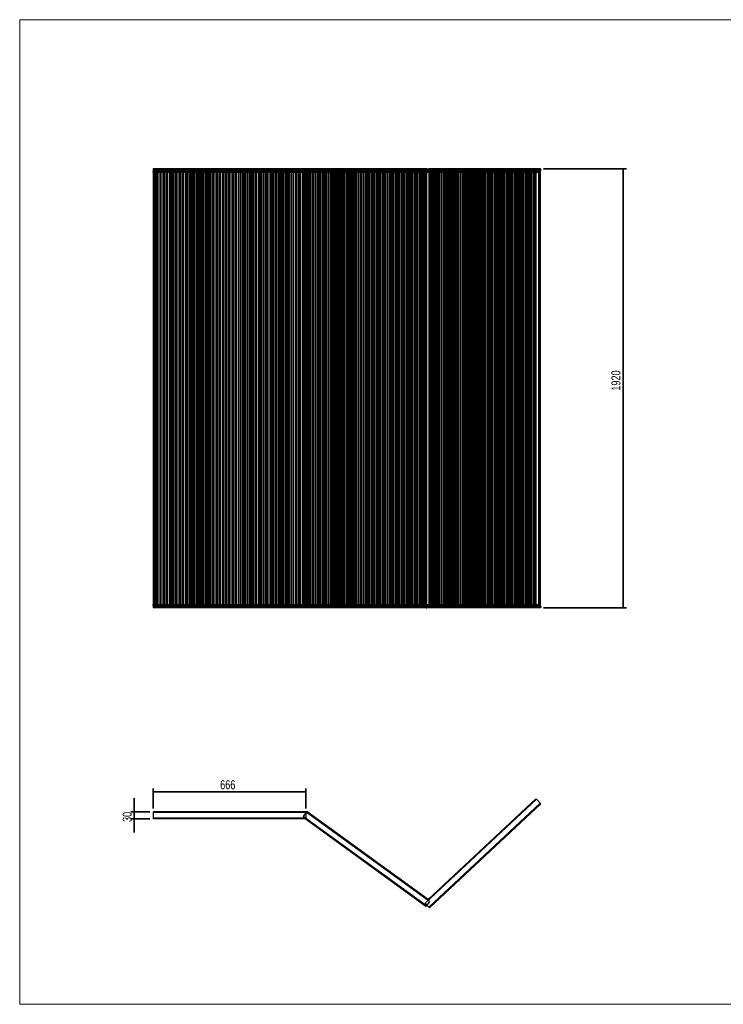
# Model space of a CAD drawing. Header units: millimetres. Extents: x 5 to 415, y 5 to 292.
# Tile 1 of 3: x 5 to 210, y 5 to 292. Entities that reach past the tile are written whole.
import ezdxf

# ---------------------------------------------------------------- set-up
doc = ezdxf.new("R2010")
doc.units = ezdxf.units.MM
doc.layers.add('CONTORNI', color=7, linetype='Continuous', lineweight=35)
doc.layers.add('TABELLA', color=7, linetype='Continuous')
doc.styles.add('SLDTEXTSTYLE0', font='TXT', dxfattribs={"width": 0.75})
doc.dimstyles.new('SLDDIMSTYLE0', dxfattribs={"dimtxt": 2.645833, "dimasz": 2, "dimexe": 0, "dimexo": 0.0625, "dimgap": 0.661458, "dimtad": 1, "dimdec": 1, "dimlfac": 15, "dimrnd": 1e-09, "dimzin": 12, "dimdsep": 46, "dimtxsty": 'SLDTEXTSTYLE0', "dimsah": 1, "dimcen": 0.09, "dimadec": 0, "dimazin": 3, "dimtfac": 1, "dimtdec": 1, "dimtofl": 0, "dimtmove": 0, "dimatfit": 3, "dimfxl": 0, "dimfrac": 2, "dimtolj": 1, "dimtzin": 12, "dimarcsym": 0})
doc.dimstyles.new('SLDDIMSTYLE1', dxfattribs={"dimtxt": 2.645833, "dimasz": 2, "dimexe": 0, "dimexo": 0.0625, "dimgap": 0.661458, "dimtad": 1, "dimdec": 1, "dimlfac": 15, "dimrnd": 1e-09, "dimzin": 12, "dimdsep": 46, "dimtxsty": 'SLDTEXTSTYLE0', "dimsah": 1, "dimcen": 0.09, "dimadec": 0, "dimazin": 3, "dimtfac": 1, "dimtdec": 1, "dimtmove": 0, "dimatfit": 0, "dimfxl": 0, "dimfrac": 2, "dimtolj": 1, "dimtzin": 12, "dimarcsym": 0})

# ---------------------------------------------------------------- blocks, each defined once
blk = doc.blocks.new('_D')
at = {"layer": 'CONTORNI', "color": 7}
for p, q in [((157.65, 248.56), (181.79, 248.56)), ((180.79, 248.56), (180.79, 120.56)), ((157.65, 120.56), (181.79, 120.56))]:
    blk.add_line(p, q, dxfattribs=at)
for points in [[(180.79, 248.56), (180.54, 246.56), (181.04, 246.56)], [(180.79, 120.56), (181.04, 122.56), (180.54, 122.56)]]:
    blk.add_solid(points, dxfattribs=at)
at = {"layer": 'CONTORNI', "color": 7, "insert": (177.38, 183.86), "char_height": 2.646, "attachment_point": 1, "rotation": 90, "style": 'SLDTEXTSTYLE0'}
blk.add_mtext('1920', dxfattribs=at)
blk = doc.blocks.new('_D_1')
at = {"layer": 'CONTORNI', "color": 7}
for p, q in [((43.93, 62.09), (43.93, 67.91)), ((88.33, 66.91), (43.93, 66.91)), ((88.33, 62.09), (88.33, 67.91))]:
    blk.add_line(p, q, dxfattribs=at)
for points in [[(43.93, 66.91), (45.93, 66.66), (45.93, 67.16)], [(88.33, 66.91), (86.33, 67.16), (86.33, 66.66)]]:
    blk.add_solid(points, dxfattribs=at)
at = {"layer": 'CONTORNI', "color": 7, "insert": (63.41, 70.32), "char_height": 2.646, "attachment_point": 1, "style": 'SLDTEXTSTYLE0'}
blk.add_mtext('666', dxfattribs=at)
blk = doc.blocks.new('_D_2')
at = {"layer": 'CONTORNI'}
for p, q in [((38.39, 61.09), (38.39, 65.09)), ((42.93, 61.09), (37.39, 61.09)), ((38.39, 61.09), (38.39, 59.09)), ((42.93, 59.09), (37.39, 59.09)), ((38.39, 59.09), (38.39, 55.09))]:
    blk.add_line(p, q, dxfattribs=at)
for points in [[(38.39, 61.09), (38.64, 63.09), (38.14, 63.09)], [(38.39, 59.09), (38.14, 57.09), (38.64, 57.09)]]:
    blk.add_solid(points, dxfattribs=at)
at = {"layer": 'CONTORNI', "insert": (34.98, 58.14), "char_height": 2.646, "attachment_point": 1, "rotation": 90, "style": 'SLDTEXTSTYLE0'}
blk.add_mtext('30', dxfattribs=at)

msp = doc.modelspace()

# ---------------------------------------------------------------- linework, layer by layer
at = {"color": 7, "linetype": 'Continuous', "lineweight": 25}
for p, q in [((88.2041, 248.5576), (43.9305, 248.5576)), ((43.9305, 248.5576), (43.9305, 248.3576)), ((43.9305, 248.3576), (43.9305, 248.091)), ((123.3753, 248.3576), (43.9305, 248.3576)), ((43.9305, 248.091), (43.9305, 247.891)), ((123.3753, 248.091), (43.9305, 248.091)), ((43.9305, 247.5576), (43.9305, 247.891)), ((43.9305, 247.891), (44.0638, 247.891)), ((43.9305, 247.5576), (43.9305, 121.5576)), ((43.9305, 247.5576), (44.0638, 247.5576)), ((44.0638, 247.5576), (44.0638, 247.891)), ((44.0638, 247.891), (88.1391, 247.891)), ((44.0638, 247.5576), (88.1391, 247.5576)), ((44.1305, 247.5576), (44.1305, 121.5576)), ((44.1305, 247.5576), (44.3972, 247.5576)), ((44.3972, 247.5576), (44.3972, 121.5576)), ((44.5972, 247.5576), (44.5972, 121.5576)), ((44.8706, 247.5576), (44.8706, 121.5576)), ((45.0039, 247.5576), (45.0039, 121.5576)), ((45.5373, 247.5576), (45.5373, 121.5576)), ((45.6706, 121.5576), (45.6706, 247.5576)), ((45.9972, 247.5576), (45.9972, 121.5576)), ((46.1305, 247.5576), (46.1305, 121.5576)), ((46.6638, 247.5576), (46.6638, 121.5576)), ((46.7972, 121.5576), (46.7972, 247.5576)), ((47.0972, 247.5576), (47.0972, 121.5576)), ((47.6305, 121.5576), (47.6305, 247.5576)), ((47.9305, 247.5576), (47.9305, 121.5576)), ((48.0638, 247.5576), (48.0638, 121.5576)), ((48.5972, 247.5576), (48.5972, 121.5576)), ((48.7305, 121.5576), (48.7305, 247.5576)), ((49.0305, 247.5576), (49.0305, 121.5576)), ((49.5638, 121.5576), (49.5638, 247.5576)), ((49.8305, 247.5576), (49.8305, 121.5576)), ((50.3638, 121.5576), (50.3638, 247.5576)), ((50.6638, 247.5576), (50.6638, 121.5576)), ((50.7972, 247.5576), (50.7972, 121.5576)), ((51.3305, 247.5576), (51.3305, 121.5576)), ((51.4638, 121.5576), (51.4638, 247.5576)), ((51.7638, 247.5576), (51.7638, 121.5576)), ((52.2972, 121.5576), (52.2972, 247.5576)), ((52.5972, 247.5576), (52.5972, 121.5576)), ((52.7305, 247.5576), (52.7305, 121.5576)), ((53.2638, 247.5576), (53.2638, 121.5576)), ((53.3972, 121.5576), (53.3972, 247.5576)), ((53.7305, 247.5576), (53.7305, 121.5576)), ((53.8638, 247.5576), (53.8638, 121.5576)), ((54.3972, 247.5576), (54.3972, 121.5576)), ((54.5305, 121.5576), (54.5305, 247.5576)), ((54.8305, 247.5576), (54.8305, 121.5576)), ((55.3638, 121.5576), (55.3638, 247.5576)), ((55.6638, 247.5576), (55.6638, 121.5576)), ((55.7972, 247.5576), (55.7972, 121.5576)), ((56.3305, 247.5576), (56.3305, 121.5576)), ((56.4638, 121.5576), (56.4638, 247.5576)), ((56.7638, 247.5576), (56.7638, 121.5576)), ((57.2972, 121.5576), (57.2972, 247.5576)), ((57.5638, 247.5576), (57.5638, 121.5576)), ((58.0972, 121.5576), (58.0972, 247.5576)), ((58.3972, 247.5576), (58.3972, 121.5576)), ((58.5305, 247.5576), (58.5305, 121.5576)), ((59.0638, 247.5576), (59.0638, 121.5576)), ((59.1972, 121.5576), (59.1972, 247.5576)), ((59.4972, 247.5576), (59.4972, 121.5576)), ((60.0305, 121.5576), (60.0305, 247.5576)), ((60.3305, 247.5576), (60.3305, 121.5576)), ((60.4638, 247.5576), (60.4638, 121.5576)), ((60.9972, 247.5576), (60.9972, 121.5576)), ((61.1305, 121.5576), (61.1305, 247.5576)), ((61.4638, 247.5576), (61.4638, 121.5576)), ((61.5972, 247.5576), (61.5972, 121.5576)), ((62.1305, 247.5576), (62.1305, 121.5576)), ((62.2638, 121.5576), (62.2638, 247.5576)), ((62.5638, 247.5576), (62.5638, 121.5576)), ((63.0972, 121.5576), (63.0972, 247.5576)), ((63.3972, 247.5576), (63.3972, 121.5576)), ((63.5305, 247.5576), (63.5305, 121.5576)), ((64.0638, 247.5576), (64.0638, 121.5576)), ((64.1972, 121.5576), (64.1972, 247.5576)), ((64.4972, 247.5576), (64.4972, 121.5576)), ((65.0305, 121.5576), (65.0305, 247.5576)), ((65.2972, 247.5576), (65.2972, 121.5576)), ((65.8305, 121.5576), (65.8305, 247.5576)), ((66.1305, 247.5576), (66.1305, 121.5576)), ((66.2638, 247.5576), (66.2638, 121.5576)), ((66.7972, 247.5576), (66.7972, 121.5576)), ((66.9305, 121.5576), (66.9305, 247.5576)), ((67.2305, 247.5576), (67.2305, 121.5576)), ((67.7638, 121.5576), (67.7638, 247.5576)), ((68.0638, 247.5576), (68.0638, 121.5576)), ((68.1972, 247.5576), (68.1972, 121.5576)), ((68.7305, 247.5576), (68.7305, 121.5576)), ((68.8638, 121.5576), (68.8638, 247.5576)), ((69.1972, 247.5576), (69.1972, 121.5576)), ((69.3305, 247.5576), (69.3305, 121.5576)), ((69.8638, 247.5576), (69.8638, 121.5576)), ((69.9972, 121.5576), (69.9972, 247.5576)), ((70.2972, 247.5576), (70.2972, 121.5576)), ((70.8305, 121.5576), (70.8305, 247.5576)), ((71.1305, 247.5576), (71.1305, 121.5576)), ((71.2638, 247.5576), (71.2638, 121.5576)), ((71.7972, 247.5576), (71.7972, 121.5576)), ((71.9305, 121.5576), (71.9305, 247.5576)), ((72.2305, 247.5576), (72.2305, 121.5576)), ((72.7638, 121.5576), (72.7638, 247.5576)), ((73.0305, 247.5576), (73.0305, 121.5576)), ((73.5638, 121.5576), (73.5638, 247.5576)), ((73.8638, 247.5576), (73.8638, 121.5576)), ((73.9972, 247.5576), (73.9972, 121.5576)), ((74.5305, 247.5576), (74.5305, 121.5576)), ((74.6638, 121.5576), (74.6638, 247.5576)), ((74.9638, 247.5576), (74.9638, 121.5576)), ((75.4972, 121.5576), (75.4972, 247.5576)), ((75.7972, 247.5576), (75.7972, 121.5576)), ((75.9305, 247.5576), (75.9305, 121.5576)), ((76.4638, 247.5576), (76.4638, 121.5576)), ((76.5972, 121.5576), (76.5972, 247.5576)), ((76.9305, 247.5576), (76.9305, 121.5576)), ((77.0638, 247.5576), (77.0638, 121.5576)), ((77.5972, 247.5576), (77.5972, 121.5576)), ((77.7305, 121.5576), (77.7305, 247.5576)), ((78.0305, 247.5576), (78.0305, 121.5576)), ((78.5638, 121.5576), (78.5638, 247.5576)), ((78.8638, 247.5576), (78.8638, 121.5576)), ((78.9972, 247.5576), (78.9972, 121.5576)), ((79.5305, 247.5576), (79.5305, 121.5576)), ((79.6638, 121.5576), (79.6638, 247.5576)), ((79.9638, 247.5576), (79.9638, 121.5576)), ((80.4972, 121.5576), (80.4972, 247.5576)), ((80.7638, 247.5576), (80.7638, 121.5576)), ((81.2972, 121.5576), (81.2972, 247.5576)), ((81.5972, 247.5576), (81.5972, 121.5576)), ((81.7305, 247.5576), (81.7305, 121.5576)), ((82.2638, 247.5576), (82.2638, 121.5576)), ((82.3972, 121.5576), (82.3972, 247.5576)), ((82.6972, 247.5576), (82.6972, 121.5576)), ((83.2305, 121.5576), (83.2305, 247.5576)), ((83.5305, 247.5576), (83.5305, 121.5576)), ((83.6638, 247.5576), (83.6638, 121.5576)), ((84.1972, 247.5576), (84.1972, 121.5576)), ((84.3305, 121.5576), (84.3305, 247.5576)), ((84.6638, 247.5576), (84.6638, 121.5576)), ((84.7972, 247.5576), (84.7972, 121.5576)), ((85.3305, 247.5576), (85.3305, 121.5576)), ((85.4638, 121.5576), (85.4638, 247.5576)), ((85.7638, 247.5576), (85.7638, 121.5576)), ((86.2972, 121.5576), (86.2972, 247.5576)), ((86.5972, 247.5576), (86.5972, 121.5576)), ((86.7305, 247.5576), (86.7305, 121.5576)), ((87.2638, 247.5576), (87.2638, 121.5576)), ((87.3972, 121.5576), (87.3972, 247.5576)), ((87.5241, 247.5576), (87.5241, 121.5576)), ((87.6066, 247.5576), (87.6066, 121.5576)), ((87.6638, 247.5576), (87.6638, 121.5576)), ((87.8638, 247.5576), (87.8638, 121.5576)), ((87.8638, 247.5576), (88.1305, 247.5576)), ((88.1305, 247.5576), (88.1305, 121.5576)), ((88.1391, 247.891), (123.2674, 247.891)), ((88.1391, 247.5576), (123.2674, 247.5576)), ((123.4927, 248.5576), (88.2041, 248.5576)), ((88.3305, 247.5576), (88.3305, 121.5576)), ((88.7676, 247.5576), (88.7676, 121.5576)), ((88.8226, 247.5576), (88.8226, 121.5576)), ((89.2542, 247.5576), (89.2542, 121.5576)), ((89.4658, 121.5576), (89.4658, 247.5576)), ((89.6793, 247.5576), (89.6793, 121.5576)), ((89.7343, 247.5576), (89.7343, 121.5576)), ((90.1659, 247.5576), (90.1659, 121.5576)), ((90.3775, 121.5576), (90.3775, 247.5576)), ((90.544, 247.5576), (90.544, 121.5576)), ((91.0773, 121.5576), (91.0773, 247.5576)), ((91.2438, 247.5576), (91.2438, 121.5576)), ((91.2988, 247.5576), (91.2988, 121.5576)), ((91.7304, 247.5576), (91.7304, 121.5576)), ((91.9421, 121.5576), (91.9421, 247.5576)), ((92.1085, 247.5576), (92.1085, 121.5576)), ((92.6419, 121.5576), (92.6419, 247.5576)), ((92.7559, 247.5576), (92.7559, 121.5576)), ((93.2893, 121.5576), (93.2893, 247.5576)), ((93.4557, 247.5576), (93.4557, 121.5576)), ((93.5107, 247.5576), (93.5107, 121.5576)), ((93.9423, 247.5576), (93.9423, 121.5576)), ((94.154, 121.5576), (94.154, 247.5576)), ((94.3205, 247.5576), (94.3205, 121.5576)), ((94.8538, 121.5576), (94.8538, 247.5576)), ((95.0203, 247.5576), (95.0203, 121.5576)), ((95.0753, 247.5576), (95.0753, 121.5576)), ((95.5069, 247.5576), (95.5069, 121.5576)), ((95.7185, 121.5576), (95.7185, 247.5576)), ((95.9374, 247.5576), (95.9374, 121.5576)), ((95.9924, 247.5576), (95.9924, 121.5576)), ((96.424, 247.5576), (96.424, 121.5576)), ((96.6357, 121.5576), (96.6357, 247.5576)), ((96.8022, 247.5576), (96.8022, 121.5576)), ((97.3355, 121.5576), (97.3355, 247.5576)), ((97.502, 247.5576), (97.502, 121.5576)), ((97.557, 247.5576), (97.557, 121.5576)), ((97.9886, 247.5576), (97.9886, 121.5576)), ((98.2002, 121.5576), (98.2002, 247.5576)), ((98.3667, 247.5576), (98.3667, 121.5576)), ((98.9, 121.5576), (98.9, 247.5576)), ((99.0141, 247.5576), (99.0141, 121.5576)), ((99.5474, 121.5576), (99.5474, 247.5576)), ((99.7139, 247.5576), (99.7139, 121.5576)), ((99.7689, 247.5576), (99.7689, 121.5576)), ((100.2005, 247.5576), (100.2005, 121.5576)), ((100.4122, 121.5576), (100.4122, 247.5576)), ((100.5786, 247.5576), (100.5786, 121.5576)), ((101.112, 121.5576), (101.112, 247.5576)), ((101.2784, 247.5576), (101.2784, 121.5576)), ((101.3334, 247.5576), (101.3334, 121.5576)), ((101.765, 247.5576), (101.765, 121.5576)), ((101.9767, 121.5576), (101.9767, 247.5576)), ((102.1956, 247.5576), (102.1956, 121.5576)), ((102.2506, 247.5576), (102.2506, 121.5576)), ((102.6822, 247.5576), (102.6822, 121.5576)), ((102.8938, 121.5576), (102.8938, 247.5576)), ((103.0603, 247.5576), (103.0603, 121.5576)), ((103.5936, 121.5576), (103.5936, 247.5576)), ((103.7601, 247.5576), (103.7601, 121.5576)), ((103.8151, 247.5576), (103.8151, 121.5576)), ((104.2467, 247.5576), (104.2467, 121.5576)), ((104.4584, 121.5576), (104.4584, 247.5576)), ((104.6249, 247.5576), (104.6249, 121.5576)), ((105.1582, 121.5576), (105.1582, 247.5576)), ((105.2722, 247.5576), (105.2722, 121.5576)), ((105.8056, 121.5576), (105.8056, 247.5576)), ((105.9721, 247.5576), (105.9721, 121.5576)), ((106.0271, 247.5576), (106.0271, 121.5576)), ((106.4587, 247.5576), (106.4587, 121.5576)), ((106.6703, 121.5576), (106.6703, 247.5576)), ((106.8368, 247.5576), (106.8368, 121.5576)), ((107.3701, 121.5576), (107.3701, 247.5576)), ((107.5366, 247.5576), (107.5366, 121.5576)), ((107.5916, 247.5576), (107.5916, 121.5576)), ((108.0232, 247.5576), (108.0232, 121.5576)), ((108.2349, 121.5576), (108.2349, 247.5576)), ((108.4537, 247.5576), (108.4537, 121.5576)), ((108.5087, 247.5576), (108.5087, 121.5576)), ((108.9403, 247.5576), (108.9403, 121.5576)), ((109.152, 121.5576), (109.152, 247.5576)), ((109.3185, 247.5576), (109.3185, 121.5576)), ((109.8518, 121.5576), (109.8518, 247.5576)), ((110.0183, 247.5576), (110.0183, 121.5576)), ((110.0733, 247.5576), (110.0733, 121.5576)), ((110.5049, 247.5576), (110.5049, 121.5576)), ((110.7165, 121.5576), (110.7165, 247.5576)), ((110.883, 247.5576), (110.883, 121.5576)), ((111.4163, 121.5576), (111.4163, 247.5576)), ((111.5304, 247.5576), (111.5304, 121.5576)), ((112.0637, 121.5576), (112.0637, 247.5576)), ((112.2302, 247.5576), (112.2302, 121.5576)), ((112.2852, 247.5576), (112.2852, 121.5576)), ((112.7168, 247.5576), (112.7168, 121.5576)), ((112.9285, 121.5576), (112.9285, 247.5576)), ((113.095, 247.5576), (113.095, 121.5576)), ((113.6283, 121.5576), (113.6283, 247.5576)), ((113.7948, 247.5576), (113.7948, 121.5576)), ((113.8498, 247.5576), (113.8498, 121.5576)), ((114.2814, 247.5576), (114.2814, 121.5576)), ((114.493, 121.5576), (114.493, 247.5576)), ((114.7119, 247.5576), (114.7119, 121.5576)), ((114.7669, 247.5576), (114.7669, 121.5576)), ((115.1985, 247.5576), (115.1985, 121.5576)), ((115.4102, 121.5576), (115.4102, 247.5576)), ((115.5766, 247.5576), (115.5766, 121.5576)), ((116.11, 121.5576), (116.11, 247.5576)), ((116.2764, 247.5576), (116.2764, 121.5576)), ((116.3314, 247.5576), (116.3314, 121.5576)), ((116.763, 247.5576), (116.763, 121.5576)), ((116.9747, 121.5576), (116.9747, 247.5576)), ((117.1412, 247.5576), (117.1412, 121.5576)), ((117.6745, 121.5576), (117.6745, 247.5576)), ((117.7886, 247.5576), (117.7886, 121.5576)), ((118.3219, 121.5576), (118.3219, 247.5576)), ((118.4884, 247.5576), (118.4884, 121.5576)), ((118.5434, 247.5576), (118.5434, 121.5576)), ((118.975, 247.5576), (118.975, 121.5576)), ((119.1866, 121.5576), (119.1866, 247.5576)), ((119.3531, 247.5576), (119.3531, 121.5576)), ((119.8864, 121.5576), (119.8864, 247.5576)), ((120.0529, 247.5576), (120.0529, 121.5576)), ((120.1079, 247.5576), (120.1079, 121.5576)), ((120.5395, 247.5576), (120.5395, 121.5576)), ((120.7512, 121.5576), (120.7512, 247.5576)), ((120.9701, 247.5576), (120.9701, 121.5576)), ((121.0251, 247.5576), (121.0251, 121.5576)), ((121.4567, 247.5576), (121.4567, 121.5576)), ((121.6683, 121.5576), (121.6683, 247.5576)), ((121.8348, 247.5576), (121.8348, 121.5576)), ((122.3681, 121.5576), (122.3681, 247.5576)), ((122.5346, 247.5576), (122.5346, 121.5576)), ((122.5896, 247.5576), (122.5896, 121.5576)), ((122.9151, 247.5576), (122.9151, 121.5576)), ((122.9976, 247.5576), (122.9976, 121.5576)), ((122.9976, 247.5576), (123.2134, 247.5576)), ((123.2134, 247.5576), (123.2134, 121.5576)), ((123.2674, 247.5576), (123.2674, 247.891)), ((123.2674, 247.891), (123.4536, 247.891)), ((123.2674, 247.5576), (123.4536, 247.5576)), ((123.3753, 248.3576), (123.3753, 248.091)), ((123.434, 248.3576), (123.434, 248.091)), ((124.2959, 248.3576), (123.434, 248.3576)), ((124.2959, 248.091), (123.434, 248.091)), ((123.4536, 247.5576), (123.4536, 247.891)), ((123.4536, 247.891), (123.6587, 247.891)), ((123.4536, 247.5576), (123.6587, 247.5576)), ((123.6587, 248.5576), (123.4927, 248.5576)), ((123.6587, 248.4576), (123.4927, 248.4576)), ((123.4927, 247.991), (123.6587, 247.991)), ((123.4927, 247.891), (123.6587, 247.891)), ((123.4927, 247.5576), (123.4927, 121.5576)), ((123.4927, 247.5576), (123.6587, 247.5576)), ((123.6587, 248.5576), (124.2276, 248.5576)), ((123.6587, 248.4576), (124.2276, 248.4576)), ((124.2276, 247.991), (123.6587, 247.991)), ((124.2276, 247.891), (123.6587, 247.891)), ((123.6587, 247.891), (124.2731, 247.891)), ((123.6587, 247.5576), (124.2276, 247.5576)), ((123.6587, 247.5576), (124.2731, 247.5576)), ((156.6544, 248.5576), (124.2276, 248.5576)), ((124.2276, 247.5576), (124.2276, 121.5576)), ((124.2731, 247.5576), (124.2731, 247.891)), ((124.2731, 247.891), (124.4616, 247.891)), ((124.2731, 247.5576), (124.4616, 247.5576)), ((124.2959, 248.3576), (124.2959, 248.091)), ((156.791, 248.3576), (124.3642, 248.3576)), ((124.3642, 248.3576), (124.3642, 248.091)), ((156.791, 248.091), (124.3642, 248.091)), ((124.4616, 247.5576), (124.4616, 247.891)), ((124.4616, 247.891), (156.6937, 247.891)), ((124.4616, 247.5576), (156.6937, 247.5576)), ((124.5103, 247.5576), (124.5103, 121.5576)), ((124.5103, 247.5576), (124.705, 247.5576)), ((124.705, 247.5576), (124.705, 121.5576)), ((124.7684, 121.5576), (124.7684, 247.5576)), ((124.9457, 247.5576), (124.9457, 121.5576)), ((124.9879, 121.5576), (124.9879, 247.5576)), ((125.1545, 247.5576), (125.1545, 121.5576)), ((125.3789, 247.5576), (125.3789, 121.5576)), ((125.7684, 247.5576), (125.7684, 121.5576)), ((125.8107, 121.5576), (125.8107, 247.5576)), ((125.9219, 247.5576), (125.9219, 121.5576)), ((126.4553, 121.5576), (126.4553, 247.5576)), ((126.5665, 247.5576), (126.5665, 121.5576)), ((126.7909, 247.5576), (126.7909, 121.5576)), ((127.1804, 247.5576), (127.1804, 121.5576)), ((127.2227, 121.5576), (127.2227, 247.5576)), ((127.3339, 247.5576), (127.3339, 121.5576)), ((127.8672, 121.5576), (127.8672, 247.5576)), ((127.9182, 247.5576), (127.9182, 121.5576)), ((128.4515, 121.5576), (128.4515, 247.5576)), ((128.5627, 247.5576), (128.5627, 121.5576)), ((128.7872, 247.5576), (128.7872, 121.5576)), ((129.1767, 247.5576), (129.1767, 121.5576)), ((129.2189, 121.5576), (129.2189, 247.5576)), ((129.3302, 247.5576), (129.3302, 121.5576)), ((129.8635, 121.5576), (129.8635, 247.5576)), ((129.9747, 247.5576), (129.9747, 121.5576)), ((130.1991, 247.5576), (130.1991, 121.5576)), ((130.5886, 247.5576), (130.5886, 121.5576)), ((130.6309, 121.5576), (130.6309, 247.5576)), ((130.8024, 247.5576), (130.8024, 121.5576)), ((131.0268, 247.5576), (131.0268, 121.5576)), ((131.4164, 247.5576), (131.4164, 121.5576)), ((131.4586, 121.5576), (131.4586, 247.5576)), ((131.5698, 247.5576), (131.5698, 121.5576)), ((132.1032, 121.5576), (132.1032, 247.5576)), ((132.2144, 247.5576), (132.2144, 121.5576)), ((132.4388, 247.5576), (132.4388, 121.5576)), ((132.8283, 247.5576), (132.8283, 121.5576)), ((132.8706, 121.5576), (132.8706, 247.5576)), ((132.9818, 247.5576), (132.9818, 121.5576)), ((133.5152, 121.5576), (133.5152, 247.5576)), ((133.5661, 247.5576), (133.5661, 121.5576)), ((134.0994, 121.5576), (134.0994, 247.5576)), ((134.2107, 247.5576), (134.2107, 121.5576)), ((134.4351, 247.5576), (134.4351, 121.5576)), ((134.8246, 247.5576), (134.8246, 121.5576)), ((134.8668, 121.5576), (134.8668, 247.5576)), ((134.9781, 247.5576), (134.9781, 121.5576)), ((135.5114, 121.5576), (135.5114, 247.5576)), ((135.6226, 247.5576), (135.6226, 121.5576)), ((135.847, 247.5576), (135.847, 121.5576)), ((136.2366, 247.5576), (136.2366, 121.5576)), ((136.2788, 121.5576), (136.2788, 247.5576)), ((136.4503, 247.5576), (136.4503, 121.5576)), ((136.6748, 247.5576), (136.6748, 121.5576)), ((137.0643, 247.5576), (137.0643, 121.5576)), ((137.1065, 121.5576), (137.1065, 247.5576)), ((137.2178, 247.5576), (137.2178, 121.5576)), ((137.7511, 121.5576), (137.7511, 247.5576)), ((137.8623, 247.5576), (137.8623, 121.5576)), ((138.0867, 247.5576), (138.0867, 121.5576)), ((138.4762, 247.5576), (138.4762, 121.5576)), ((138.5185, 121.5576), (138.5185, 247.5576)), ((138.6297, 247.5576), (138.6297, 121.5576)), ((139.1631, 121.5576), (139.1631, 247.5576)), ((139.214, 247.5576), (139.214, 121.5576)), ((139.7473, 121.5576), (139.7473, 247.5576)), ((139.8586, 247.5576), (139.8586, 121.5576)), ((140.083, 247.5576), (140.083, 121.5576)), ((140.4725, 247.5576), (140.4725, 121.5576)), ((140.5147, 121.5576), (140.5147, 247.5576)), ((140.626, 247.5576), (140.626, 121.5576)), ((141.1593, 121.5576), (141.1593, 247.5576)), ((141.2705, 247.5576), (141.2705, 121.5576)), ((141.495, 247.5576), (141.495, 121.5576)), ((141.8845, 247.5576), (141.8845, 121.5576)), ((141.9267, 121.5576), (141.9267, 247.5576)), ((142.0983, 247.5576), (142.0983, 121.5576)), ((142.3227, 247.5576), (142.3227, 121.5576)), ((142.7122, 247.5576), (142.7122, 121.5576)), ((142.7544, 121.5576), (142.7544, 247.5576)), ((142.8657, 247.5576), (142.8657, 121.5576)), ((143.399, 121.5576), (143.399, 247.5576)), ((143.5102, 247.5576), (143.5102, 121.5576)), ((143.7347, 247.5576), (143.7347, 121.5576)), ((144.1242, 247.5576), (144.1242, 121.5576)), ((144.1664, 121.5576), (144.1664, 247.5576)), ((144.2777, 247.5576), (144.2777, 121.5576)), ((144.811, 121.5576), (144.811, 247.5576)), ((144.8619, 247.5576), (144.8619, 121.5576)), ((145.3953, 121.5576), (145.3953, 247.5576)), ((145.5065, 247.5576), (145.5065, 121.5576)), ((145.7309, 247.5576), (145.7309, 121.5576)), ((146.1204, 247.5576), (146.1204, 121.5576)), ((146.1627, 121.5576), (146.1627, 247.5576)), ((146.2739, 247.5576), (146.2739, 121.5576)), ((146.8072, 121.5576), (146.8072, 247.5576)), ((146.9185, 247.5576), (146.9185, 121.5576)), ((147.1429, 247.5576), (147.1429, 121.5576)), ((147.5324, 247.5576), (147.5324, 121.5576)), ((147.5746, 121.5576), (147.5746, 247.5576)), ((147.7462, 247.5576), (147.7462, 121.5576)), ((147.9706, 247.5576), (147.9706, 121.5576)), ((148.3601, 247.5576), (148.3601, 121.5576)), ((148.4024, 121.5576), (148.4024, 247.5576)), ((148.5136, 247.5576), (148.5136, 121.5576)), ((149.0469, 121.5576), (149.0469, 247.5576)), ((149.1582, 247.5576), (149.1582, 121.5576)), ((149.3826, 247.5576), (149.3826, 121.5576)), ((149.7721, 247.5576), (149.7721, 121.5576)), ((149.8143, 121.5576), (149.8143, 247.5576)), ((149.9256, 247.5576), (149.9256, 121.5576)), ((150.4589, 121.5576), (150.4589, 247.5576)), ((150.5098, 247.5576), (150.5098, 121.5576)), ((151.0432, 121.5576), (151.0432, 247.5576)), ((151.1544, 247.5576), (151.1544, 121.5576)), ((151.3788, 247.5576), (151.3788, 121.5576)), ((151.7683, 247.5576), (151.7683, 121.5576)), ((151.8106, 121.5576), (151.8106, 247.5576)), ((151.9218, 247.5576), (151.9218, 121.5576)), ((152.4551, 121.5576), (152.4551, 247.5576)), ((152.5664, 247.5576), (152.5664, 121.5576)), ((152.7908, 247.5576), (152.7908, 121.5576)), ((153.1803, 247.5576), (153.1803, 121.5576)), ((153.2226, 121.5576), (153.2226, 247.5576)), ((153.3941, 247.5576), (153.3941, 121.5576)), ((153.6185, 247.5576), (153.6185, 121.5576)), ((154.008, 247.5576), (154.008, 121.5576)), ((154.0503, 121.5576), (154.0503, 247.5576)), ((154.1615, 247.5576), (154.1615, 121.5576)), ((154.6948, 121.5576), (154.6948, 247.5576)), ((154.8061, 247.5576), (154.8061, 121.5576)), ((155.0305, 247.5576), (155.0305, 121.5576)), ((155.42, 247.5576), (155.42, 121.5576)), ((155.4622, 121.5576), (155.4622, 247.5576)), ((156.1675, 247.5576), (156.1675, 121.5576)), ((156.4502, 247.5576), (156.4502, 121.5576)), ((156.4502, 247.5576), (156.645, 247.5576)), ((156.645, 247.5576), (156.645, 121.5576)), ((156.6937, 247.5576), (156.6937, 247.891)), ((156.6937, 247.891), (156.7359, 247.891)), ((156.6937, 247.5576), (156.7359, 247.5576)), ((156.7083, 121.5576), (156.7083, 247.5576)), ((156.7359, 247.5576), (156.7359, 247.891)), ((156.791, 248.3576), (156.791, 248.091)), ((43.9305, 121.2243), (43.9305, 121.5576)), ((43.9305, 121.5576), (44.0638, 121.5576)), ((43.9305, 121.2243), (43.9305, 121.0243)), ((43.9305, 121.2243), (44.0638, 121.2243)), ((43.9305, 121.0243), (43.9305, 120.7576)), ((88.1391, 121.0243), (43.9305, 121.0243)), ((43.9305, 120.7576), (43.9305, 120.5576)), ((88.1391, 120.7576), (43.9305, 120.7576)), ((88.2041, 120.5576), (43.9305, 120.5576)), ((44.0638, 121.2243), (44.0638, 121.5576)), ((44.0638, 121.5576), (88.1391, 121.5576)), ((44.0638, 121.2243), (88.1391, 121.2243)), ((44.1305, 121.5576), (44.3972, 121.5576)), ((87.8638, 121.5576), (88.1305, 121.5576)), ((88.1391, 121.5576), (123.2674, 121.5576)), ((88.1391, 121.2243), (123.2674, 121.2243)), ((123.3753, 121.0243), (88.1391, 121.0243)), ((123.3753, 120.7576), (88.1391, 120.7576)), ((123.4927, 120.5576), (88.2041, 120.5576)), ((122.9976, 121.5576), (123.2134, 121.5576)), ((123.2674, 121.2243), (123.2674, 121.5576)), ((123.2674, 121.5576), (123.4536, 121.5576)), ((123.2674, 121.2243), (123.4536, 121.2243)), ((123.3753, 121.0243), (123.3753, 120.7576)), ((123.434, 121.0243), (123.434, 120.7576)), ((123.9983, 121.0243), (123.434, 121.0243)), ((123.9983, 120.7576), (123.434, 120.7576)), ((123.4536, 121.2243), (123.4536, 121.5576)), ((123.4536, 121.5576), (123.6587, 121.5576)), ((123.4536, 121.2243), (123.6587, 121.2243)), ((123.4927, 121.5576), (123.6587, 121.5576)), ((123.6587, 121.2243), (123.4927, 121.2243)), ((123.6587, 121.1243), (123.4927, 121.1243)), ((123.4927, 120.6576), (123.6587, 120.6576)), ((123.4927, 120.5576), (123.6587, 120.5576)), ((123.6587, 121.5576), (124.2276, 121.5576)), ((123.6587, 121.5576), (124.2731, 121.5576)), ((123.6587, 121.2243), (124.2276, 121.2243)), ((123.6587, 121.2243), (124.2731, 121.2243)), ((123.6587, 121.1243), (124.2276, 121.1243)), ((124.2276, 120.6576), (123.6587, 120.6576)), ((124.2276, 120.5576), (123.6587, 120.5576)), ((124.2959, 121.0243), (123.9983, 121.0243)), ((124.2959, 120.7576), (123.9983, 120.7576)), ((156.6544, 120.5576), (124.2276, 120.5576)), ((124.2731, 121.2243), (124.2731, 121.5576)), ((124.2731, 121.5576), (124.4616, 121.5576)), ((124.2731, 121.2243), (124.4616, 121.2243)), ((124.2959, 121.0243), (124.2959, 120.7576)), ((156.791, 121.0243), (124.3642, 121.0243)), ((124.3642, 121.0243), (124.3642, 120.7576)), ((156.791, 120.7576), (124.3642, 120.7576)), ((124.4616, 121.2243), (124.4616, 121.5576)), ((124.4616, 121.5576), (156.6937, 121.5576)), ((124.4616, 121.2243), (156.6937, 121.2243)), ((124.5103, 121.5576), (124.705, 121.5576)), ((156.4502, 121.5576), (156.645, 121.5576)), ((156.6937, 121.2243), (156.6937, 121.5576)), ((156.6937, 121.5576), (156.7359, 121.5576)), ((156.6937, 121.2243), (156.7359, 121.2243)), ((156.7359, 121.2243), (156.7359, 121.5576)), ((156.791, 121.0243), (156.791, 120.7576)), ((155.5615, 64.7895), (123.1346, 34.4603)), ((156.6544, 63.621), (124.2276, 33.2918)), ((156.791, 63.4749), (124.3642, 33.1457)), ((155.4248, 64.9356), (155.5615, 64.7895)), ((155.5615, 64.7895), (156.6544, 63.621)), ((156.6544, 63.621), (156.791, 63.4749)), ((88.3305, 61.0891), (43.9305, 61.0891)), ((43.9305, 61.0891), (43.9305, 60.8891)), ((88.3305, 60.8891), (43.9305, 60.8891)), ((43.9305, 60.8891), (43.9305, 59.2891)), ((88.5022, 61.0498), (87.5623, 59.755)), ((88.3305, 61.0891), (88.3305, 60.8891)), ((88.3305, 60.8891), (88.3305, 59.2891)), ((88.6197, 61.2117), (88.5022, 61.0498)), ((124.4327, 34.9661), (88.5022, 61.0498)), ((88.3305, 59.2891), (43.9305, 59.2891)), ((43.9305, 59.2891), (43.9305, 59.0891)), ((88.1391, 59.0891), (43.9305, 59.0891)), ((123.4927, 33.6713), (87.5623, 59.755)), ((123.3753, 33.5095), (88.1391, 59.0891)), ((123.1346, 34.4603), (124.2276, 33.2918)), ((124.4327, 34.9661), (123.4927, 33.6713)), ((123.4927, 33.6713), (123.3753, 33.5095)), ((124.2276, 33.2918), (124.3642, 33.1457))]:
    msp.add_line(p, q, dxfattribs=at)
at = {"color": 7, "linetype": 'Continuous', "lineweight": 25, "flags": 128}
for points in [[(123.4927, 248.5576), (123.4698, 248.5538), (123.4478, 248.5424), (123.4275, 248.5239), (123.4097, 248.4991), (123.3951, 248.4688), (123.3842, 248.4342), (123.3775, 248.3967), (123.3753, 248.3576)], [(123.3753, 248.091), (123.3775, 248.052), (123.3842, 248.0144), (123.3951, 247.9799), (123.4097, 247.9495), (123.4275, 247.9247), (123.4478, 247.9062), (123.4698, 247.8948), (123.4927, 247.891)], [(123.4927, 248.4576), (123.4813, 248.4557), (123.4703, 248.45), (123.4601, 248.4408), (123.4512, 248.4283), (123.4439, 248.4132), (123.4385, 248.3959), (123.4351, 248.3771), (123.434, 248.3576)], [(123.434, 248.091), (123.4351, 248.0715), (123.4385, 248.0527), (123.4439, 248.0354), (123.4512, 248.0203), (123.4601, 248.0078), (123.4703, 247.9986), (123.4813, 247.9929), (123.4927, 247.991)], [(123.4927, 121.2243), (123.4698, 121.2205), (123.4478, 121.2091), (123.4275, 121.1906), (123.4097, 121.1657), (123.3951, 121.1354), (123.3842, 121.1008), (123.3775, 121.0633), (123.3753, 121.0243)], [(123.3753, 120.7576), (123.3775, 120.7186), (123.3842, 120.6811), (123.3951, 120.6465), (123.4097, 120.6162), (123.4275, 120.5913), (123.4478, 120.5729), (123.4698, 120.5615), (123.4927, 120.5576)], [(123.4927, 121.1243), (123.4813, 121.1224), (123.4703, 121.1167), (123.4601, 121.1074), (123.4512, 121.095), (123.4439, 121.0799), (123.4385, 121.0626), (123.4351, 121.0438), (123.434, 121.0243)], [(123.434, 120.7576), (123.4351, 120.7381), (123.4385, 120.7194), (123.4439, 120.7021), (123.4512, 120.6869), (123.4601, 120.6745), (123.4703, 120.6652), (123.4813, 120.6596), (123.4927, 120.6576)], [(155.4248, 64.9356), (123.9903, 35.5344), (88.6197, 61.2117)]]:
    msp.add_lwpolyline(points, dxfattribs=at)
at = {"color": 7, "linetype": 'Continuous', "lineweight": 25}
for centre, radius, start, end in [((124.1885, 248.3843), 0.1777, 351.367076, 77.306131), ((124.2081, 248.371), 0.0888, 351.367076, 77.306131), ((124.1885, 248.0643), 0.1777, 282.693869, 8.632924), ((124.2081, 248.0776), 0.0888, 282.693869, 8.632924), ((156.6154, 248.3843), 0.1777, 351.367076, 77.306131), ((156.6154, 248.0643), 0.1777, 282.693869, 8.632924), ((124.1885, 121.051), 0.1777, 351.367076, 77.306131), ((124.2081, 121.0376), 0.0888, 351.367076, 77.306131), ((124.1885, 120.731), 0.1777, 282.693869, 8.632924), ((124.2081, 120.7443), 0.0888, 282.693869, 8.632924), ((156.6154, 121.051), 0.1777, 351.367076, 77.306131), ((156.6154, 120.731), 0.1777, 282.693869, 8.632924)]:
    msp.add_arc(centre, radius, start, end, dxfattribs=at)
at = {"layer": 'TABELLA', "color": 5, "linetype": 'Continuous', "lineweight": 18}
for p, q in [((414.9804, 292), (5, 292)), ((5, 292), (5, 5)), ((5, 5), (415, 5))]:
    msp.add_line(p, q, dxfattribs=at)

# ---------------------------------------------------------------- dimensions: what is measured, and where the dimension line sits
at = {"layer": 'CONTORNI', "color": 7}
dim = msp.add_linear_dim(base=(180.791, 120.5576), p1=(156.6544, 248.5576), p2=(156.6544, 120.5576), angle=90, dimstyle='SLDDIMSTYLE0', dxfattribs=at)
dim.commit()
dim.dimension.update_dxf_attribs({"geometry": '_D', "text_midpoint": (180.791, 187.768), "dimtype": 160})
dim = msp.add_linear_dim(base=(43.9305, 66.9096), p1=(88.3305, 61.0891), p2=(43.9305, 61.0891), dimstyle='SLDDIMSTYLE0', dxfattribs=at)
dim.commit()
dim.dimension.update_dxf_attribs({"geometry": '_D_1', "text_midpoint": (66.342, 66.9096), "dimtype": 160})
at = {"layer": 'CONTORNI'}
dim = msp.add_linear_dim(base=(38.3937, 59.0891), p1=(43.9305, 61.0891), p2=(43.9305, 59.0891), angle=90, dimstyle='SLDDIMSTYLE1', dxfattribs=at)
dim.commit()
dim.dimension.update_dxf_attribs({"geometry": '_D_2', "text_midpoint": (38.3937, 60.0923), "dimtype": 160})

doc.saveas('drawing.dxf')
